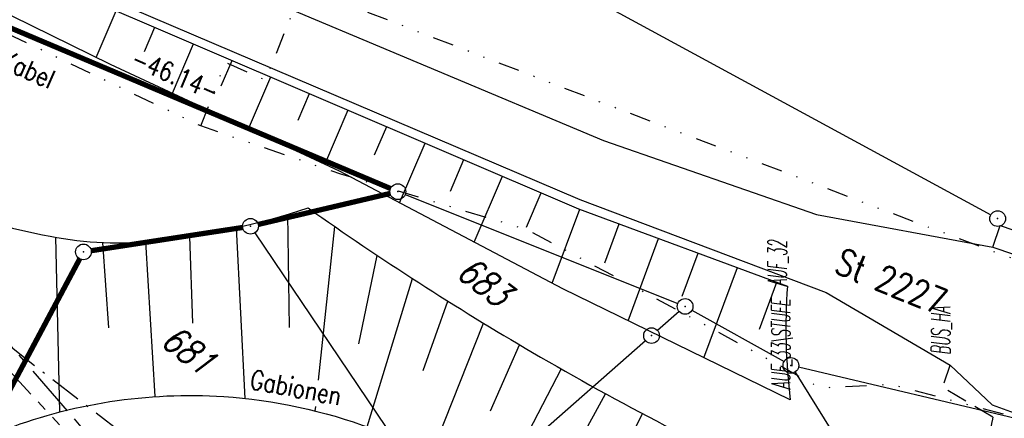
# Model space of a CAD drawing. Extents: x 449544 to 450624, y 436205 to 437134.
# Tile 93 of 114: x 449913 to 450007, y 436837 to 436875. Entities that reach past the tile are written whole.
import ezdxf

# ---------------------------------------------------------------- set-up
doc = ezdxf.new("R2010")
doc.units = 0
doc.header["$LTSCALE"] = 2
doc.header["$MEASUREMENT"] = 0
for name, pattern in [('AUSGEZOGEN', [0]), ('BAB-FM2', [2.6, 1.5, -0.5, 0.1, -0.5]), ('GESTRICH-X2', [1.5, 1, -0.5]), ('GETRENNTX3', [3.25, 1, -0.75, 0, -0.75, 0, -0.75]), ('PHANTOMX2', [5, 2.5, -0.5, 0.5, -0.5, 0.5, -0.5])]:
    doc.linetypes.add(name, pattern=pattern)
doc.layers.get('0').update_dxf_attribs({"linetype": 'AUSGEZOGEN'})
for name, color, linetype in [('214-ABSTAND', 8, 'AUSGEZOGEN'), ('214-FLSTNR', 8, 'AUSGEZOGEN'), ('214-GRENZL', 8, 'AUSGEZOGEN'), ('214-GRENZL-BAB', 7, 'AUSGEZOGEN'), ('214-GRENZP', 8, 'AUSGEZOGEN'), ('214-GRENZP-BAB', 7, 'AUSGEZOGEN'), ('ANMERKUNG', 7, 'CONTINUOUS'), ('BAB_FM', 5, 'BAB-FM2'), ('BOESCHG', 250, 'AUSGEZOGEN'), ('Lichtwellenleiter COLT', 46, 'PHANTOMX2'), ('Lichtwellenleiter GLH', 46, 'PHANTOMX2'), ('MAUER', 7, 'AUSGEZOGEN'), ('SCHRIFT', 7, 'AUSGEZOGEN'), ('STRASSE', 250, 'AUSGEZOGEN'), ('TELEKOM', 4, 'GETRENNTX3'), ('WEG', 250, 'GESTRICH-X2')]:
    doc.layers.add(name, color=color, linetype=linetype)
doc.styles.add('ROMANS', font='romans.shx', dxfattribs={"width": 0.8})

# ---------------------------------------------------------------- blocks, each defined once
blk = doc.blocks.new('GST')
at = {"color": 0}
blk.add_circle((0, 0), 0.75, dxfattribs=at)
blk.add_point((0, 0), dxfattribs=at)

msp = doc.modelspace()

# ---------------------------------------------------------------- linework, layer by layer
at = {"layer": '214-GRENZL'}
for p, q in [((449969.3119939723, 436876.135579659), (450005.7143103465, 436856.3614934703)), ((449949.9797423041, 436858.2953251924), (449975.9262089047, 436847.9219015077)), ((449935.6723326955, 436854.6522624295), (449953.4534046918, 436828.3155587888)), ((449976.0575484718, 436847.1510092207), (449973.9986983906, 436845.3559419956)), ((449977.2774254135, 436847.2781321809), (449986.0379828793, 436842.3895735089)), ((449972.8689187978, 436844.3684891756), (449954.4365375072, 436828.1883350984)), ((449987.0902156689, 436841.3879093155), (449992.285554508, 436833.0701825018)), ((450019.6235770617, 436834.2259977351), (449987.4234555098, 436841.8507399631))]:
    msp.add_line(p, q, dxfattribs=at)
at = {"layer": '214-GRENZL-BAB', "const_width": 0.5, "flags": 128}
for points in [[(449948.5923101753, 436858.8659889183), (449907.4734669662, 436876.2511465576)], [(449935.9829495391, 436855.445837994), (449948.5522782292, 436858.4016986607)], [(449920.0944354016, 436852.947375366), (449934.5118535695, 436855.1601779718)], [(449906.9053316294, 436829.4559272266), (449919.00018506, 436852.1712508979)]]:
    msp.add_lwpolyline(points, dxfattribs=at)
at = {"layer": 'BAB_FM', "flags": 128}
msp.add_lwpolyline([(449867.0951929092, 436886.0715184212), (449868.7837999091, 436885.3747624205), (449871.6112945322, 436884.55741648), (449881.8818479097, 436874.6015444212), (449893.9304499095, 436863.0181614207), (449905.0519369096, 436850.4153554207), (449911.8515389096, 436844.2863694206), (449914.9866939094, 436841.7910774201), (449923.239333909, 436835.4511244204), (449924.6877869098, 436833.9585654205), (449928.7218959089, 436828.4494354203), (449932.9951819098, 436822.8706104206), (449938.9121529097, 436817.3238564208), (449948.2065439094, 436810.1422474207), (449956.7079099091, 436802.569960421), (449960.08687991, 436798.877057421), (449962.7227259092, 436797.3400414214), (449965.0923019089, 436795.5773514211), (449967.6409520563, 436793.3402822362), (449971.8000069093, 436789.6960504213), (449983.7963847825, 436780.4472142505), (449984.5764005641, 436779.8249663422), (450000.8250000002, 436766.9720000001), (450023.1638345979, 436749.4869040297), (450044.0650000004, 436733.1500000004), (450062.6102624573, 436718.7661672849), (450086.944838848, 436701.2141026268), (450105.2001932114, 436692.4309659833), (450144.6611488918, 436662.3460994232), (450181.197654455, 436636.0677443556), (450209.1750229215, 436616.7471646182), (450221.4102256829, 436606.2650966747), (450234.0230352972, 436587.0378698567), (450235.5559999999, 436584.8679999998), (450244.3688780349, 436583.316254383), (450262.3310145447, 436568.8626037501), (450308.0220789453, 436529.9609565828), (450339.6595970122, 436504.6411989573), (450344.4000000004, 436500.7889999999), (450348.4130000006, 436497.6050000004), (450352.3300000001, 436494.4979999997), (450354.3719999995, 436492.8770000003)], dxfattribs=at)
at = {"layer": 'BOESCHG'}
for p, q in [((449920.576707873, 436871.3511078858), (449922.4811910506, 436875.7975108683)), ((449925.174745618, 436871.9267605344), (449926.158105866, 436874.2226148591)), ((449927.8178656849, 436867.9382606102), (449929.8350206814, 436872.6477188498)), ((449932.4781407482, 436868.6592189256), (449933.5119354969, 436871.0728228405)), ((449935.0708263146, 436864.552969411), (449937.1888503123, 436869.4979268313)), ((449939.7815358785, 436865.3916773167), (449940.8657651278, 436867.9230308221)), ((449942.3237869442, 436861.1676782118), (449944.5426799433, 436866.3481348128)), ((449947.0616642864, 436862.0698148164), (449948.2195947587, 436864.7732388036)), ((449949.4540370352, 436857.4958943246), (449951.8965095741, 436863.1983427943)), ((449954.288882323, 436858.6244223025), (449955.5734243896, 436861.6234467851)), ((449956.5546434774, 436853.7549013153), (449959.250339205, 436860.0485507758)), ((449961.5161003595, 436855.1790297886), (449962.9272540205, 436858.4736547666)), ((449938.9612189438, 436845.6417514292), (449938.7959374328, 436856.4134744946)), ((449963.9839776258, 436849.8407163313), (449966.6064019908, 436856.904481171)), ((449968.9699497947, 436851.7779910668), (449970.3563212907, 436855.5123226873)), ((449934.7570647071, 436838.8770529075), (449933.9086035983, 436855.1382362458)), ((449941.7345673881, 436840.6079030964), (449943.2852800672, 436855.2414607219)), ((449917.1088210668, 436837.5909889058), (449916.7257424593, 436854.2255847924)), ((449921.7790210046, 436845.5939296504), (449921.2096061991, 436853.7241244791)), ((449926.1864785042, 436839.0529661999), (449925.2852976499, 436853.7895116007)), ((449929.7660398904, 436846.0413006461), (449929.469750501, 436854.3006217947)), ((449971.1954147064, 436846.2795607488), (449974.1062405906, 436854.1201642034)), ((449976.3317055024, 436848.6217338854), (449977.8561598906, 436852.7280057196)), ((449945.5831406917, 436844.0878729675), (449947.327968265, 436852.4966111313)), ((449978.419087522, 436842.7513633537), (449981.6060791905, 436851.3358472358)), ((449946.3561090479, 436836.1811430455), (449950.6705732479, 436850.2996513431)), ((449983.69346121, 436845.4654767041), (449985.3559984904, 436849.943688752)), ((449951.6780960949, 436841.5468378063), (449954.0429506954, 436848.1486723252)), ((449952.4323897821, 436833.4921320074), (449957.4444681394, 436846.0440774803)), ((449958.1118714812, 436837.6881942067), (449960.8744876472, 436843.9862615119)), ((449964.8400504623, 436841.6845637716), (449958.5453011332, 436829.6851842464)), ((449965.5646134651, 436841.2731577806), (449965.5651059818, 436841.2740280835)), ((449965.7406679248, 436833.2709465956), (449969.0596866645, 436839.3278661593)), ((449941.4253952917, 436837.6903492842), (449941.4716048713, 436838.1264136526)), ((449966.2316023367, 436824.8847449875), (449972.5805910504, 436837.4297426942))]:
    msp.add_line(p, q, dxfattribs=at)
msp.add_lwpolyline([(449986.632, 436838.74), (449964.997, 436849.307), (449943.735, 436860.509), (449921.9179999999, 436870.692), (449890.066, 436886.344), (449854.301, 436906.996), (449822.776, 436923.641), (449793.2720000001, 436947.45), (449757.487, 436976.493), (449738.075, 436991.095)], dxfattribs=at)
for points in [[(449872.777, 436879.145, 0.05240146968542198), (449883.5182078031, 436867.7491909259, 0.07333333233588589), (449893.001, 436861.753, 0.02687551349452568), (449904.7918088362, 436857.2649546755, 0.02882599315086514), (449916.183, 436854.328, 0.0761843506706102)], [(449916.183, 436854.328, 0.0761843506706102), (449926.3913313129, 436853.8926526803, 0.05286397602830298), (449940.734, 436857.026)], [(449940.734, 436857.026, 0.01087852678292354), (449951.2658046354, 436849.9140745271, 0.01087852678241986), (449962.097, 436843.2670000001, 0.01231581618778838)], [(449962.097, 436843.2670000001, 0.01231581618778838), (449974.6945689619, 436836.318628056, 0.02598912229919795), (450002.307859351, 436823.7398294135)]]:
    msp.add_lwpolyline(points, format="xyb", dxfattribs=at)
at = {"layer": 'BOESCHG', "flags": 128}
msp.add_lwpolyline([(449911.414, 436835.744, -0.05506708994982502), (449921.8781182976, 436838.5756651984, -0.05506708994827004), (449932.708, 436839.055, -0.07306630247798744), (449946.7385303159, 436836.0400688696, -0.07306630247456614), (449959.309, 436829.117)], format="xyb", dxfattribs=at)
at = {"layer": 'BOESCHG'}
msp.add_arc((450042.7930189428, 436845.5849241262), 56.57661208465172, 175.9599084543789, 186.9489558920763, dxfattribs=at)
at = {"layer": 'Lichtwellenleiter COLT'}
msp.add_lwpolyline([(449769.3279999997, 436962.3100000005), (449790.4900000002, 436946.2929999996), (449806.9690000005, 436931.0760000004), (449854.0970000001, 436896.4470000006), (449877.1200000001, 436879.9309999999), (449881.4740000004, 436876.7379999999), (449897.3530000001, 436857.6179999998), (449943.9950000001, 436807.3640000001), (449951.3059999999, 436804.2400000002), (449963.2870000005, 436797.1109999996), (449963.8420000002, 436796.6630000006), (450021.7379999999, 436749.8739999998), (450021.7379999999, 436749.8739999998), (450063.4249999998, 436718.9589999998), (450101.9419999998, 436686.6459999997), (450132.7290000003, 436663.9130000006), (450177.7489999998, 436629.9819999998), (450197.4199999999, 436614.7420000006), (450246.8499999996, 436583.9539999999)], dxfattribs=at)
at = {"layer": 'Lichtwellenleiter GLH', "flags": 128}
msp.add_lwpolyline([(449656.5741827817, 437044.6542215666), (449662.2400000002, 437040.557), (449672.5200000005, 437035.637), (449674.7829999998, 437034.5999999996), (449688.1439999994, 437027.6339999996), (449701.0470000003, 437018.1770000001), (449712.4620000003, 437010.1320000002), (449722.3049999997, 437002.3029999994), (449730.8569999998, 436994.1809999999), (449735.943, 436988.3529999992), (449789.1270000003, 436946.9179999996), (449802.1039999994, 436935.3049999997), (449809.6789999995, 436928.9539999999), (449822.5039999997, 436919.9829999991), (449850.9180000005, 436898.8710000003), (449850.9180000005, 436898.8710000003), (449871.0120000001, 436884.0970000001), (449881.8150000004, 436876.5770000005), (449890.2800000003, 436869.2770000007), (449900.7089999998, 436858.3929999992), (449905.6330000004, 436851.7340000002), (449944.0700000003, 436807.4160000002), (449947.3360000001, 436805.21), (449952.2939999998, 436803.8700000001), (449962.9569999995, 436797.4349999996), (449971.8000069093, 436789.6960504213), (450021.148, 436750.9220000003), (450044.0650000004, 436733.1500000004), (450073.0920000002, 436711.0610000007), (450098.9780000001, 436688.5460000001), (450103.6090000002, 436685.182), (450115.051, 436677.5729999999), (450134.9759999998, 436662.9729999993), (450149.324, 436652.2939999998), (450157.8480000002, 436645.801), (450191.4050000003, 436620.2510000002), (450199.392, 436614.3120000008), (450201.8459999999, 436612.0989999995), (450242.0120000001, 436586.034), (450242.0120000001, 436586.034), (450252.8260000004, 436580.7020000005), (450264.3360000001, 436570.2300000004), (450284.1330000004, 436553.9670000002), (450305.9510000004, 436536.4329999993), (450315.2410000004, 436529.2179999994), (450318.4890000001, 436523.3720000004), (450322.6060000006, 436518.0039999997), (450335.1960000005, 436507.1220000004), (450349.3669999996, 436495.0240000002), (450378.6140000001, 436471.4620000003), (450397.273, 436456.625), (450413.0329999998, 436444.0579999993), (450428.9199999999, 436430.9249999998), (450443.9649999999, 436417.8939999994), (450462.9510000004, 436401.5189999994), (450478.159, 436386.9110000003), (450491.0980000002, 436374.4739999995), (450506.1969999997, 436360.8820000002), (450517.4900000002, 436348.5860000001), (450531.5279999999, 436332.7020000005), (450534.5290000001, 436330.3859999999), (450537.3515364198, 436328.2073081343)], dxfattribs=at)
at = {"layer": 'STRASSE'}
for points in [[(449739.7156807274, 436996.7841177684), (449742.657, 436994.501), (449772.943, 436971.073), (449800.248, 436950.196), (449826.959, 436931.094), (449857.27, 436911.564), (449888.623, 436893.623), (449917.998, 436878.578), (449966.606, 436857.827), (449990.042, 436848.955)], [(449742.126, 436993.63), (449772.4247747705, 436970.3991595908), (449799.7424701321, 436949.5124529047), (449826.4812699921, 436930.3905722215), (449856.8283874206, 436910.8373010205), (449888.2179298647, 436892.8753904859), (449917.633, 436877.873), (449966.489, 436856.947), (449986.357, 436849.571)], [(449935.28, 436877.576), (449968.8673351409, 436863.4447829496)], [(449990.042, 436848.955), (450001.854, 436842.0379999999), (450005.864, 436838.256), (450008.637, 436837.245), (450013.348, 436837.932), (450016.328, 436837.36), (450020.185, 436837.119)]]:
    msp.add_lwpolyline(points, dxfattribs=at)
at = {"layer": 'STRASSE', "flags": 128}
for points in [[(449968.8673351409, 436863.4447829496), (449989.124, 436856.399), (450005.9129999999, 436853.274), (450017.438, 436849.365), (450029.078, 436842.948), (450103.1470000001, 436819.9179999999)], [(450005.9129999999, 436853.274), (450006.618, 436855.354), (450018.133, 436851.426), (450017.438, 436849.365)]]:
    msp.add_lwpolyline(points, dxfattribs=at)
at = {"layer": 'TELEKOM', "flags": 128}
for points in [[(450138.9301718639, 436811.5927275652), (450097.1852776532, 436824.2006342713), (450037.3812587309, 436842.2507586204), (450022.4982933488, 436846.6952616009), (449998.7219036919, 436855.5842675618), (449968.4463978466, 436867.1389863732), (449940.4955425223, 436877.9327793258), (449913.1798596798, 436890.7220634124), (449872.6695018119, 436916.7861073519)], [(449930.5162797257, 436864.8230793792), (449932.8856464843, 436870.8783766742), (449936.6749467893, 436869.2142106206), (449943.8515169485, 436886.7865234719), (449942.8180552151, 436894.2465760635), (449947.0092672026, 436893.9596604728), (449951.5449664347, 436893.1562720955), (449957.803101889, 436891.8938002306), (449967.2189282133, 436889.0819409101), (449980.9982398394, 436885.2945253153), (449992.5384140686, 436882.2531087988), (449998.8539739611, 436881.3349418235), (450005.8010245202, 436881.4497204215), (450012.6906506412, 436882.8269708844), (450017.8987561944, 436884.6948581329), (450027.1380929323, 436889.8893777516)], [(449995.4303919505, 436792.0446365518), (449999.4182418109, 436794.1135293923), (450007.9187214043, 436796.0396712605), (450009.7519089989, 436796.5454202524), (450007.1841399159, 436802.7589476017), (450005.967834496, 436807.0138526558), (450005.0894246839, 436811.06614907), (450004.6840093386, 436814.7807541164), (450004.7515290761, 436819.5759900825), (450005.832735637, 436824.3711951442), (450007.3192981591, 436829.706731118), (450009.1485664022, 436833.3110077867), (450010.2972927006, 436836.4853128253), (449996.2534842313, 436840.1988053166), (449989.5287677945, 436839.8674493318), (449978.589323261, 436845.8314553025), (449961.5954901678, 436854.9446102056), (449943.8529421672, 436860.2408977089), (449930.5162797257, 436864.8230793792), (449898.6442319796, 436880.0426473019)]]:
    msp.add_lwpolyline(points, dxfattribs=at)
at = {"layer": 'WEG', "flags": 128}
msp.add_lwpolyline([(450005.924, 436837.104), (450001.148, 436839.919), (450001.854, 436842.0379999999)], dxfattribs=at)
msp.add_lwpolyline([(450005.924, 436837.104, -0.003699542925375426), (450005.7026979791, 436836.0878996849, -0.01318460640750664), (450005.631, 436835.805, -0.01629596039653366), (450004.7993183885, 436833.1831351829, 0.01066733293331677), (450003.484, 436829.193, 0.03169111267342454), (450002.602200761, 436825.4892317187, 0.01117962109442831), (450001.012, 436814.824, 0.07260575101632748), (450001.1042174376, 436810.047593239, 0.03998049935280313), (450003.194, 436801.66)], format="xyb", dxfattribs=at)

# ---------------------------------------------------------------- block references
at = {"layer": '214-GRENZP', "rotation": 322.3368156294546}
for p in [(450006.3728176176, 436856.0035421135), (449976.6230146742, 436847.6430274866), (449973.4326211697, 436844.8631321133), (449986.6925742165, 436842.0232755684)]:
    msp.add_blockref('GST', p, dxfattribs=at)
at = {"layer": '214-GRENZP-BAB', "rotation": 322.3368156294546}
for p in [(449949.282325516, 436858.5734075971), (449935.2529022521, 436855.2741290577), (449919.353386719, 436852.8334242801)]:
    msp.add_blockref('GST', p, dxfattribs=at)

# ---------------------------------------------------------------- texts
at = {"layer": '214-ABSTAND', "insert": (449928.1009100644, 436869.6893479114), "char_height": 1.8, "attachment_point": 5, "rotation": 337.0793040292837, "style": 'ROMANS'}
msp.add_mtext('-46.14-', dxfattribs=at)
at = {"layer": '214-FLSTNR', "style": 'ROMANS', "oblique": 15, "width": 0.8}
for s, p in [('683', (449954.7044264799, 436850.6067102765)), ('681', (449926.553991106, 436844.0829890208))]:
    msp.add_text(s, height=2.5, rotation=322.3368156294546, dxfattribs=at).set_placement(p)
at = {"layer": 'ANMERKUNG', "style": 'ROMANS', "oblique": 7, "width": 0.5}
for s, p in [('AUF_32', (449986.294, 436849.547)), ('AUF_33\\STUFE', (449986.632, 436839.74)), ('BUS_HA', (450001.854, 436843.0379999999))]:
    msp.add_text(s, height=1.8, rotation=90, dxfattribs=at).set_placement(p)
at = {"layer": 'MAUER', "style": 'ROMANS', "width": 0.8}
msp.add_text('Gabionen', height=1.8, rotation=349.2414105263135, dxfattribs=at).set_placement((449935.1007441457, 436839.8433476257))
at = {"layer": 'SCHRIFT', "style": 'ROMANS', "width": 0.8}
msp.add_text('St 2227', height=2.5, rotation=337.7390721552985, dxfattribs=at).set_placement((449990.7004500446, 436850.9363930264))
at = {"layer": 'TELEKOM', "style": 'ROMANS', "width": 0.8}
msp.add_text('Telekom Kabel', height=1.8, rotation=336.0290302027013, dxfattribs=at).set_placement((449903.2986450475, 436874.0201074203))

doc.saveas('drawing.dxf')
